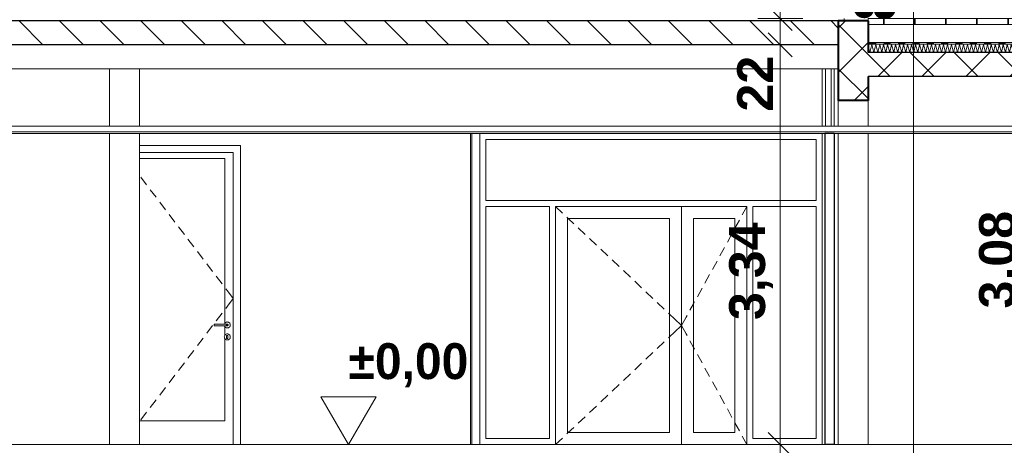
# Model space of a CAD drawing. Header units: millimetres. Extents: x -4481 to 79246, y -53000 to 18468.
# Tile 35 of 48: x 47378 to 55609, y -6 to 3550. Entities that reach past the tile are written whole.
import ezdxf

# ---------------------------------------------------------------- set-up
doc = ezdxf.new("R2010")
doc.units = ezdxf.units.MM
doc.header["$MEASUREMENT"] = 0
doc.linetypes.add('Wipeout_Contour', pattern=[1000, 0, -1000])
for name, color, linetype in [('Nouveau_0', 7, 'Continuous'), ('Nouveau_2D - Cotations pour 100ème', 7, 'Continuous'), ('Nouveau__Constr - Poutres', 7, 'Continuous'), ('Nouveau__Murs int non porteurs - Cloisons', 7, 'Continuous'), ('Nouveau__Plafonds', 7, 'Continuous'), ('Nouveau__Sols - Dalles', 7, 'Continuous'), ('Nouveau_Portes Archicad', 7, 'Continuous')]:
    doc.layers.add(name, color=color, linetype=linetype)
doc.styles.add('STYLE_GENERE_1', font='GOTHIC.TTF')
doc.styles.add('STYLE_GENERE_2', font='arial.ttf')
doc.dimstyles.new('STYLE_GENERE__3', dxfattribs={"dimtxt": 300, "dimasz": 190, "dimexe": 0.18, "dimexo": 21959.829925, "dimgap": 0, "dimtad": 1, "dimlfac": 0.001, "dimzin": 0, "dimdsep": 46, "dimtxsty": 'STYLE_GENERE_2', "dimblk": 'ARROWHEAD_6', "dimblk1": 'ARROWHEAD_6', "dimblk2": 'ARROWHEAD_6', "dimcen": 0.09, "dimclrd": 7, "dimclre": 7, "dimclrt": 7, "dimazin": 0, "dimtfac": 1, "dimtdec": 4, "dimtmove": 0, "dimatfit": 3, "dimfxl": 0, "dimtolj": 1, "dimtzin": 0, "dimarcsym": 0})
doc.dimstyles.new('STYLE_GENERE__4', dxfattribs={"dimtxt": 300, "dimasz": 190, "dimexe": 0.18, "dimexo": 28568.917041, "dimgap": 0, "dimtad": 1, "dimlfac": 0.001, "dimzin": 0, "dimdsep": 46, "dimtxsty": 'STYLE_GENERE_2', "dimblk": 'ARROWHEAD_6', "dimblk1": 'ARROWHEAD_6', "dimblk2": 'ARROWHEAD_6', "dimcen": 0.09, "dimclrd": 7, "dimclre": 7, "dimclrt": 7, "dimazin": 0, "dimtfac": 1, "dimtdec": 4, "dimtmove": 0, "dimatfit": 3, "dimfxl": 0, "dimtolj": 1, "dimtzin": 0, "dimarcsym": 0})
doc.dimstyles.new('STYLE_GENERE__5', dxfattribs={"dimtxt": 350, "dimasz": 190, "dimexe": 0.18, "dimexo": 28568.917041, "dimgap": 0, "dimtad": 1, "dimlfac": 0.001, "dimzin": 0, "dimdsep": 46, "dimtxsty": 'STYLE_GENERE_2', "dimblk": 'ARROWHEAD_6', "dimblk1": 'ARROWHEAD_6', "dimblk2": 'ARROWHEAD_6', "dimcen": 0.09, "dimclrd": 1, "dimclre": 1, "dimclrt": 1, "dimazin": 0, "dimtfac": 1, "dimtdec": 4, "dimtmove": 0, "dimatfit": 3, "dimfxl": 0, "dimtolj": 1, "dimtzin": 0, "dimarcsym": 0})
doc.dimstyles.new('STYLE_GENERE__6', dxfattribs={"dimtxt": 350, "dimasz": 190, "dimexe": 0.18, "dimexo": 30247.210424, "dimgap": 0, "dimtad": 1, "dimlfac": 0.001, "dimzin": 0, "dimdsep": 46, "dimtxsty": 'STYLE_GENERE_2', "dimblk": 'ARROWHEAD_6', "dimblk1": 'ARROWHEAD_6', "dimblk2": 'ARROWHEAD_6', "dimcen": 0.09, "dimclrd": 1, "dimclre": 1, "dimclrt": 1, "dimazin": 0, "dimtfac": 1, "dimtdec": 4, "dimtmove": 0, "dimatfit": 3, "dimfxl": 0, "dimtolj": 1, "dimtzin": 0, "dimarcsym": 0})
pattern_1 = [(45, (0, 0), (-183.8478, 183.8478), []), (135, (0, 0), (183.8478, 183.8478), [])]

# ---------------------------------------------------------------- blocks, each defined once
blk = doc.blocks.new('Élément de coupe_32')
at = {"layer": 'Nouveau__Murs int non porteurs - Cloisons', "color": 7, "linetype": 'Continuous', "lineweight": 30}
for p, q in [((54107, 2600), (54107, 0)), ((54187, 2600), (54107, 2600)), ((54187, 2600), (54187, 0)), ((54187, 0), (54107, 0))]:
    blk.add_line(p, q, dxfattribs=at)
blk = doc.blocks.new('Élément de coupe_35')
at = {"layer": 'Nouveau_0', "color": 7, "linetype": 'Continuous', "lineweight": 13}
for p, q in [((48129.3, 2661), (48129.3, 3140)), ((48379.3, 2661), (48379.3, 3140)), ((48129.3, 0), (48129.3, 2600)), ((48379.3, 0), (48379.3, 2600))]:
    blk.add_line(p, q, dxfattribs=at)
blk = doc.blocks.new('Élément de coupe_36')
at = {"layer": 'Nouveau__Murs int non porteurs - Cloisons', "color": 7, "linetype": 'Continuous', "lineweight": 5}
blk.add_line((51145.4, 0), (51145.4, 2600), dxfattribs=at)
blk = doc.blocks.new('Élément de coupe_37')
at = {"layer": 'Nouveau__Murs int non porteurs - Cloisons', "color": 7, "linetype": 'Continuous', "lineweight": 5}
blk.add_line((51158.4, 2600), (51158.4, 0), dxfattribs=at)
blk = doc.blocks.new('Élément de coupe_38')
at = {"layer": 'Nouveau_Portes Archicad', "color": 7, "linetype": 'Continuous', "lineweight": 13}
for p, q in [((51225.4, 2600), (51225.4, 2550)), ((54087, 2550), (54087, 2600)), ((51225.4, 2550), (51225.4, 0)), ((51275.4, 2040), (51275.4, 2550)), ((51275.4, 2550), (54037, 2550)), ((54037, 2550), (54037, 2040)), ((54087, 0), (54087, 2550)), ((51807, 2040), (51275.4, 2040)), ((51275.4, 50), (51275.4, 1990)), ((51275.4, 1990), (51807, 1990)), ((53457, 2040), (51807, 2040)), ((51807, 1990), (51807, 50)), ((51857, 0), (51857, 1990)), ((51857, 1990), (51915.2, 1935.1)), ((51857, 1990), (53457, 1990)), ((52911.1, 1990), (52911.1, 0)), ((53457, 1990), (53418.5, 1919.9)), ((54037, 2040), (53457, 2040)), ((53457, 1990), (53457, 0)), ((53507, 50), (53507, 1990)), ((53507, 1990), (54037, 1990)), ((54037, 1990), (54037, 50)), ((51951.5, 1900.8), (51962.9, 1890)), ((51957, 100), (51957, 1890)), ((51957, 1890), (52811.1, 1890)), ((51962.9, 1890), (52009.7, 1845.9)), ((52046.1, 1811.5), (52104.2, 1756.6)), ((52811.1, 1890), (52811.1, 100)), ((53011.1, 1890), (53011.1, 100)), ((53357, 1890), (53011.1, 1890)), ((53357, 100), (53357, 1890)), ((53394.5, 1876), (53357, 1807.7)), ((53331.9, 1762.1), (53293.5, 1691.9)), ((53357, 1807.7), (53356, 1805.9)), ((52140.6, 1722.3), (52198.8, 1667.4)), ((53269.4, 1648.1), (53230.9, 1577.9)), ((52235.1, 1633.1), (52293.3, 1578.1)), ((52329.7, 1543.8), (52387.9, 1488.9)), ((53206.9, 1534.1), (53168.4, 1464)), ((52424.2, 1454.6), (52482.4, 1399.7)), ((53144.3, 1420.1), (53105.9, 1350)), ((52518.8, 1365.4), (52576.9, 1310.4)), ((52613.3, 1276.1), (52671.5, 1221.2)), ((53081.8, 1306.2), (53043.3, 1236)), ((52707.8, 1186.9), (52766, 1132)), ((53011.1, 1177.3), (52980.8, 1122)), ((53019.3, 1192.2), (53011.1, 1177.3)), ((52802.4, 1097.6), (52811.1, 1089.4)), ((52811.1, 1089.4), (52852.9, 1049.9)), ((52956.8, 1078.2), (52949.6, 1065.1)), ((52852.9, 1049.9), (52911.1, 995)), ((52852.9, 940.1), (52911.1, 995)), ((52949.6, 1065.1), (52911.1, 995)), ((52949.6, 924.9), (52911.1, 995)), ((52811.1, 900.6), (52852.9, 940.1)), ((52956.8, 911.8), (52949.6, 924.9)), ((52707.8, 803.1), (52766, 858)), ((52802.4, 892.4), (52811.1, 900.6)), ((53011.1, 812.7), (52980.8, 868)), ((52613.3, 713.9), (52671.5, 768.8)), ((53019.3, 797.8), (53011.1, 812.7)), ((53081.8, 683.8), (53043.3, 754)), ((52518.8, 624.6), (52576.9, 679.6)), ((52424.2, 535.4), (52482.4, 590.3)), ((53144.3, 569.9), (53105.9, 640)), ((52329.7, 446.2), (52387.9, 501.1)), ((53206.9, 455.9), (53168.4, 526)), ((52235.1, 356.9), (52293.3, 411.9)), ((53269.4, 341.9), (53230.9, 412.1)), ((52140.6, 267.7), (52198.8, 322.6)), ((53331.9, 227.9), (53293.5, 298.1)), ((52046.1, 178.5), (52104.2, 233.4)), ((53357, 182.3), (53356, 184.1)), ((53394.5, 114), (53357, 182.3)), ((51951.5, 89.2), (51962.9, 100)), ((52811.1, 100), (51957, 100)), ((51962.9, 100), (52009.7, 144.1)), ((53011.1, 100), (53357, 100)), ((51807, 50), (51275.4, 50)), ((51857, 0), (51915.2, 54.9)), ((53457, 0), (53418.5, 70.1)), ((54037, 50), (53507, 50))]:
    blk.add_line(p, q, dxfattribs=at)
blk = doc.blocks.new('Élément de coupe_50')
at = {"layer": 'Nouveau__Sols - Dalles', "linetype": 'Continuous', "lineweight": 5}
h = blk.add_hatch(dxfattribs=at)
h.set_pattern_fill('__MAÇONNERIE', style=0, pattern_type=2)
h.set_pattern_definition([(135, (0, 0), (169.7056, 169.7056), [])])
h.paths.add_polyline_path([(38053, 3340), (54220, 3340), (54220, 3540), (38053, 3540)])
at = {"layer": 'Nouveau__Sols - Dalles', "color": 7, "linetype": 'Continuous', "lineweight": 30}
for p, q in [((54220, 3540), (38053, 3540)), ((54220, 3340), (44943, 3340))]:
    blk.add_line(p, q, dxfattribs=at)
at = {"layer": 'Nouveau__Sols - Dalles', "color": 7, "linetype": 'Continuous', "lineweight": 5}
blk.add_line((54270, 3560), (54270, 3540), dxfattribs=at)
blk = doc.blocks.new('Élément de coupe_51')
at = {"layer": 'Nouveau__Sols - Dalles', "color": 7, "linetype": 'Continuous', "lineweight": 5}
for p, q in [((54107, 0), (44943, 0)), ((59800, 0), (54187, 0))]:
    blk.add_line(p, q, dxfattribs=at)
blk = doc.blocks.new('Élément de coupe_53')
at = {"layer": 'Nouveau_Portes Archicad', "color": 7, "linetype": 'Continuous', "lineweight": 13}
for p, q in [((54106.9, 2070), (54106.9, 2012.2)), ((54106.9, 1976.1), (54106.9, 1918.2)), ((54106.9, 1882.1), (54106.9, 1824.3)), ((54106.9, 1788.2), (54106.9, 1730.4)), ((54106.9, 1694.2), (54106.9, 1636.4)), ((54106.9, 1600.3), (54106.9, 1542.5)), ((54106.9, 1506.3), (54106.9, 1448.5)), ((54106.9, 1412.4), (54106.9, 1354.6)), ((54106.9, 1318.5), (54106.9, 1260.6)), ((54106.9, 1224.5), (54106.9, 1166.7)), ((54106.9, 1130.6), (54106.9, 1092.8)), ((54106.9, 1092.8), (54106.9, 1035)), ((54106.9, 977.2), (54106.9, 1035)), ((54106.9, 939.4), (54106.9, 977.2)), ((54106.9, 845.5), (54106.9, 903.3)), ((54106.9, 751.5), (54106.9, 809.4)), ((54106.9, 657.6), (54106.9, 715.4)), ((54106.9, 563.7), (54106.9, 621.5)), ((54106.9, 469.7), (54106.9, 527.5)), ((54106.9, 375.8), (54106.9, 433.6)), ((54106.9, 281.8), (54106.9, 339.6)), ((54106.9, 187.9), (54106.9, 245.7)), ((54106.9, 93.9), (54106.9, 151.8)), ((54106.9, 0), (54106.9, 57.8))]:
    blk.add_line(p, q, dxfattribs=at)
blk = doc.blocks.new('Élément de coupe_67')
at = {"layer": 'Nouveau_0', "color": 7, "linetype": 'Continuous', "lineweight": 13}
for p, q in [((54220, 2661), (54220, 2875)), ((54470, 2661), (54470, 2875)), ((54220, 0), (54220, 2600)), ((54470, 0), (54470, 2600))]:
    blk.add_line(p, q, dxfattribs=at)
blk = doc.blocks.new('Élément de coupe_79')
at = {"layer": 'Nouveau_Portes Archicad', "color": 7, "linetype": 'Continuous', "lineweight": 13}
for p, q in [((48379.3, 2500), (49223, 2500)), ((49223, 2500), (49223, 2440)), ((49163, 2440), (48379.3, 2440)), ((48379.3, 2390), (49093, 2390)), ((49093, 2390), (49093, 1014.8)), ((49163, 0), (49163, 2440)), ((49223, 2440), (49223, 0)), ((48390.6, 2233.2), (48439.1, 2169.6)), ((48469.4, 2129.8), (48517.9, 2066.2)), ((48548.2, 2026.5), (48596.7, 1962.8)), ((48627.1, 1923.1), (48675.6, 1859.4)), ((48705.9, 1819.7), (48754.4, 1756.1)), ((48784.7, 1716.3), (48833.2, 1652.7)), ((48863.5, 1612.9), (48912, 1549.3)), ((48942.3, 1509.5), (48990.8, 1445.9)), ((49021.1, 1406.1), (49069.6, 1342.5)), ((49099.9, 1302.7), (49114.5, 1283.6)), ((49114.5, 1283.6), (49163, 1220)), ((49099.9, 1137.3), (49114.5, 1156.4)), ((49114.5, 1156.4), (49163, 1220)), ((49021.1, 1033.9), (49069.6, 1097.5)), ((48942.3, 930.5), (48990.8, 994.1)), ((49094, 1007), (49003, 1007)), ((49003, 1006.9), (49003, 1006.5)), ((49003, 1006.5), (49003, 1005.8)), ((49003, 1005.8), (49003, 1004.9)), ((49003, 1004.9), (49003, 1003.9)), ((49003, 1003.9), (49003, 1002.7)), ((49003, 1002.7), (49003, 1001.4)), ((49003, 1001.4), (49003, 1000)), ((49003, 1000), (49003, 998.6)), ((49003, 998.6), (49003, 997.3)), ((49003, 997.3), (49003, 996.1)), ((49003, 996.1), (49003, 995.1)), ((49003, 995.1), (49003, 994.2)), ((49003, 994.2), (49003, 993.5)), ((49003, 993.5), (49003, 993.1)), ((49094, 993), (49003, 993)), ((49089.1, 1007), (49089.9, 1009.6)), ((49089.9, 990.4), (49089.1, 993)), ((49089.9, 1009.6), (49092.2, 1013.9)), ((49092.2, 986.1), (49089.9, 990.4)), ((49092.2, 1013.9), (49095.3, 1017.7)), ((49103.5, 1007), (49094, 1007)), ((49103.5, 993), (49094, 993)), ((49095.3, 1017.7), (49099.1, 1020.8)), ((49099.1, 1020.8), (49103.4, 1023.1)), ((49103.4, 1023.1), (49108.1, 1024.5)), ((49110.5, 1007), (49103.5, 1007)), ((49110.5, 993), (49103.5, 993)), ((49105.5, 1005.8), (49106.1, 1004.9)), ((49106.1, 995.1), (49105.5, 994.2)), ((49106.1, 1004.9), (49106.5, 1003.9)), ((49106.5, 996.1), (49106.1, 995.1)), ((49106.5, 1003.9), (49106.8, 1002.7)), ((49106.8, 997.3), (49106.5, 996.1)), ((49106.8, 1002.7), (49107.1, 1001.4)), ((49107.1, 998.6), (49106.8, 997.3)), ((49107.1, 1001.4), (49107.1, 1000)), ((49107.1, 1000), (49107.1, 998.6)), ((49108.1, 1024.5), (49113, 1025)), ((49113, 1007), (49110.5, 1007)), ((49113, 993), (49110.5, 993)), ((49113, 1025), (49117.9, 1024.5)), ((49113, 1007), (49114.4, 1006.9)), ((49114.4, 993.1), (49113, 993)), ((49113.9, 1005.8), (49114.9, 1004.9)), ((49114.9, 995.1), (49113.9, 994.2)), ((49114.4, 1006.9), (49115.7, 1006.5)), ((49115.7, 993.5), (49114.4, 993.1)), ((49114.9, 1004.9), (49115.7, 1003.9)), ((49115.7, 996.1), (49114.9, 995.1)), ((49115.7, 1006.5), (49116.9, 1005.8)), ((49115.7, 1003.9), (49116.3, 1002.7)), ((49116.3, 997.3), (49115.7, 996.1)), ((49116.9, 994.2), (49115.7, 993.5)), ((49116.3, 1002.7), (49116.6, 1001.4)), ((49116.6, 998.6), (49116.3, 997.3)), ((49116.6, 1001.4), (49116.7, 1000)), ((49116.7, 1000), (49116.6, 998.6)), ((49116.9, 1005.8), (49117.9, 1004.9)), ((49117.9, 995.1), (49116.9, 994.2)), ((49117.9, 1024.5), (49122.6, 1023.1)), ((49117.9, 1004.9), (49118.8, 1003.9)), ((49118.8, 996.1), (49117.9, 995.1)), ((49118.8, 1003.9), (49119.5, 1002.7)), ((49119.5, 997.3), (49118.8, 996.1)), ((49119.5, 1002.7), (49119.9, 1001.4)), ((49119.9, 998.6), (49119.5, 997.3)), ((49119.9, 1001.4), (49120, 1000)), ((49120, 1000), (49119.9, 998.6)), ((49122.6, 1023.1), (49126.9, 1020.8)), ((49126.9, 1020.8), (49130.7, 1017.7)), ((49130.7, 1017.7), (49133.8, 1013.9)), ((49133.8, 1013.9), (49136.1, 1009.6)), ((49136.1, 990.4), (49133.8, 986.1)), ((49136.1, 1009.6), (49137.5, 1004.9)), ((49137.5, 995.1), (49136.1, 990.4)), ((49137.5, 1004.9), (49138, 1000)), ((49138, 1000), (49137.5, 995.1)), ((49088.5, 904.9), (49089.9, 909.6)), ((49089.9, 909.6), (49092.2, 913.9)), ((49095.3, 982.3), (49092.2, 986.1)), ((49092.2, 913.9), (49095.3, 917.7)), ((49093, 985.2), (49093, 914.8)), ((49099.1, 979.2), (49095.3, 982.3)), ((49095.3, 917.7), (49099.1, 920.8)), ((49103.4, 976.9), (49099.1, 979.2)), ((49099.1, 920.8), (49103.4, 923.1)), ((49108.1, 975.5), (49103.4, 976.9)), ((49103.4, 923.1), (49108.1, 924.5)), ((49119, 913), (49107, 913)), ((49107, 913), (49107, 887)), ((49113, 975), (49108.1, 975.5)), ((49108.1, 924.5), (49113, 925)), ((49117.9, 975.5), (49113, 975)), ((49113, 925), (49117.9, 924.5)), ((49122.6, 976.9), (49117.9, 975.5)), ((49117.9, 924.5), (49122.6, 923.1)), ((49119, 887), (49119, 913)), ((49126.9, 979.2), (49122.6, 976.9)), ((49122.6, 923.1), (49126.9, 920.8)), ((49130.7, 982.3), (49126.9, 979.2)), ((49126.9, 920.8), (49130.7, 917.7)), ((49133.8, 986.1), (49130.7, 982.3)), ((49130.7, 917.7), (49133.8, 913.9)), ((49133.8, 913.9), (49136.1, 909.6)), ((49136.1, 909.6), (49137.5, 904.9)), ((48863.5, 827.1), (48912, 890.7)), ((49088, 900), (49088.5, 904.9)), ((49088.5, 895.1), (49088, 900)), ((49089.9, 890.4), (49088.5, 895.1)), ((49092.2, 886.1), (49089.9, 890.4)), ((49095.3, 882.3), (49092.2, 886.1)), ((49093, 885.2), (49093, 200)), ((49099.1, 879.2), (49095.3, 882.3)), ((49103.4, 876.9), (49099.1, 879.2)), ((49108.1, 875.5), (49103.4, 876.9)), ((49107, 887), (49119, 887)), ((49113, 875), (49108.1, 875.5)), ((49117.9, 875.5), (49113, 875)), ((49122.6, 876.9), (49117.9, 875.5)), ((49126.9, 879.2), (49122.6, 876.9)), ((49130.7, 882.3), (49126.9, 879.2)), ((49133.8, 886.1), (49130.7, 882.3)), ((49136.1, 890.4), (49133.8, 886.1)), ((49137.5, 895.1), (49136.1, 890.4)), ((49137.5, 904.9), (49138, 900)), ((49138, 900), (49137.5, 895.1)), ((48784.7, 723.7), (48833.2, 787.3)), ((48705.9, 620.3), (48754.4, 683.9)), ((48627.1, 516.9), (48675.6, 580.6)), ((48548.2, 413.5), (48596.7, 477.2)), ((48469.4, 310.2), (48517.9, 373.8)), ((48390.6, 206.8), (48439.1, 270.4)), ((49093, 200), (48379.3, 200))]:
    blk.add_line(p, q, dxfattribs=at)
blk = doc.blocks.new('*X147')
at = {"layer": 'Nouveau__Sols - Dalles', "color": 250, "linetype": 'Continuous', "lineweight": 5}
for p, q in [((54470, 3330.9), (54484.5, 3276.7)), ((54484.5, 3276.7), (54500, 3343.3)), ((54500, 3343.3), (54517.9, 3276.7)), ((54517.9, 3276.7), (54533.3, 3343.3)), ((54533.3, 3343.3), (54551.2, 3276.7)), ((54551.2, 3276.7), (54566.7, 3343.3)), ((54566.7, 3343.3), (54584.5, 3276.7)), ((54584.5, 3276.7), (54600, 3343.3)), ((54600, 3343.3), (54617.9, 3276.7)), ((54617.9, 3276.7), (54633.3, 3343.3)), ((54633.3, 3343.3), (54651.2, 3276.7)), ((54651.2, 3276.7), (54666.7, 3343.3)), ((54666.7, 3343.3), (54684.5, 3276.7)), ((54684.5, 3276.7), (54700, 3343.3)), ((54700, 3343.3), (54717.9, 3276.7)), ((54717.9, 3276.7), (54733.3, 3343.3)), ((54733.3, 3343.3), (54751.2, 3276.7)), ((54751.2, 3276.7), (54766.7, 3343.3)), ((54766.7, 3343.3), (54784.5, 3276.7)), ((54784.5, 3276.7), (54800, 3343.3)), ((54800, 3343.3), (54817.9, 3276.7)), ((54817.9, 3276.7), (54833.3, 3343.3)), ((54833.3, 3343.3), (54851.2, 3276.7)), ((54851.2, 3276.7), (54866.7, 3343.3)), ((54866.7, 3343.3), (54884.5, 3276.7)), ((54884.5, 3276.7), (54900, 3343.3)), ((54900, 3343.3), (54917.9, 3276.7)), ((54917.9, 3276.7), (54933.3, 3343.3)), ((54933.3, 3343.3), (54951.2, 3276.7)), ((54951.2, 3276.7), (54966.7, 3343.3)), ((54966.7, 3343.3), (54984.5, 3276.7)), ((54984.5, 3276.7), (55000, 3343.3)), ((55000, 3343.3), (55017.9, 3276.7)), ((55017.9, 3276.7), (55033.3, 3343.3)), ((55033.3, 3343.3), (55051.2, 3276.7)), ((55051.2, 3276.7), (55066.7, 3343.3)), ((55066.7, 3343.3), (55084.5, 3276.7)), ((55084.5, 3276.7), (55100, 3343.3)), ((55100, 3343.3), (55117.9, 3276.7)), ((55117.9, 3276.7), (55133.3, 3343.3)), ((55133.3, 3343.3), (55151.2, 3276.7)), ((55151.2, 3276.7), (55166.7, 3343.3)), ((55166.7, 3343.3), (55184.5, 3276.7)), ((55184.5, 3276.7), (55200, 3343.3)), ((55200, 3343.3), (55217.9, 3276.7)), ((55217.9, 3276.7), (55233.3, 3343.3)), ((55233.3, 3343.3), (55251.2, 3276.7)), ((55251.2, 3276.7), (55266.7, 3343.3)), ((55266.7, 3343.3), (55284.5, 3276.7)), ((55284.5, 3276.7), (55300, 3343.3)), ((55300, 3343.3), (55317.9, 3276.7)), ((55317.9, 3276.7), (55333.3, 3343.3)), ((55333.3, 3343.3), (55351.2, 3276.7)), ((55351.2, 3276.7), (55366.7, 3343.3)), ((55366.7, 3343.3), (55384.5, 3276.7)), ((55384.5, 3276.7), (55400, 3343.3)), ((55400, 3343.3), (55417.9, 3276.7)), ((55417.9, 3276.7), (55433.3, 3343.3)), ((55433.3, 3343.3), (55451.2, 3276.7)), ((55451.2, 3276.7), (55466.7, 3343.3)), ((55466.7, 3343.3), (55484.5, 3276.7)), ((55484.5, 3276.7), (55500, 3343.3)), ((55500, 3343.3), (55517.9, 3276.7)), ((55517.9, 3276.7), (55533.3, 3343.3)), ((55533.3, 3343.3), (55551.2, 3276.7)), ((55551.2, 3276.7), (55566.7, 3343.3)), ((55566.7, 3343.3), (55584.5, 3276.7)), ((55584.5, 3276.7), (55600, 3343.3)), ((55600, 3343.3), (55617.9, 3276.7)), ((55617.9, 3276.7), (55633.3, 3343.3)), ((55633.3, 3343.3), (55651.2, 3276.7)), ((55651.2, 3276.7), (55666.7, 3343.3)), ((55666.7, 3343.3), (55684.5, 3276.7)), ((55684.5, 3276.7), (55700, 3343.3)), ((55700, 3343.3), (55717.9, 3276.7)), ((55717.9, 3276.7), (55733.3, 3343.3)), ((55733.3, 3343.3), (55751.2, 3276.7)), ((55751.2, 3276.7), (55766.7, 3343.3)), ((55766.7, 3343.3), (55784.5, 3276.7)), ((55784.5, 3276.7), (55800, 3343.3)), ((55800, 3343.3), (55817.9, 3276.7)), ((55817.9, 3276.7), (55833.3, 3343.3)), ((55833.3, 3343.3), (55851.2, 3276.7)), ((55851.2, 3276.7), (55866.7, 3343.3)), ((55866.7, 3343.3), (55884.5, 3276.7)), ((55884.5, 3276.7), (55900, 3343.3)), ((55900, 3343.3), (55917.9, 3276.7)), ((55917.9, 3276.7), (55933.3, 3343.3)), ((55933.3, 3343.3), (55951.2, 3276.7)), ((55951.2, 3276.7), (55966.7, 3343.3)), ((55966.7, 3343.3), (55984.5, 3276.7)), ((55984.5, 3276.7), (56000, 3343.3)), ((56000, 3343.3), (56017.9, 3276.7)), ((56017.9, 3276.7), (56033.3, 3343.3)), ((56033.3, 3343.3), (56051.2, 3276.7)), ((56051.2, 3276.7), (56066.7, 3343.3)), ((56066.7, 3343.3), (56084.5, 3276.7)), ((56084.5, 3276.7), (56100, 3343.3)), ((56100, 3343.3), (56117.9, 3276.7)), ((56117.9, 3276.7), (56133.3, 3343.3)), ((56133.3, 3343.3), (56151.2, 3276.7)), ((56151.2, 3276.7), (56166.7, 3343.3)), ((56166.7, 3343.3), (56184.5, 3276.7)), ((56184.5, 3276.7), (56200, 3343.3)), ((56200, 3343.3), (56217.9, 3276.7)), ((56217.9, 3276.7), (56233.3, 3343.3)), ((56233.3, 3343.3), (56251.2, 3276.7)), ((56251.2, 3276.7), (56266.7, 3343.3)), ((56266.7, 3343.3), (56284.5, 3276.7)), ((56284.5, 3276.7), (56300, 3343.3)), ((56300, 3343.3), (56317.9, 3276.7)), ((56317.9, 3276.7), (56333.3, 3343.3)), ((56333.3, 3343.3), (56351.2, 3276.7)), ((56351.2, 3276.7), (56366.7, 3343.3)), ((56366.7, 3343.3), (56384.5, 3276.7)), ((56384.5, 3276.7), (56400, 3343.3)), ((56400, 3343.3), (56417.9, 3276.7)), ((56417.9, 3276.7), (56433.3, 3343.3)), ((56433.3, 3343.3), (56451.2, 3276.7)), ((56451.2, 3276.7), (56466.7, 3343.3)), ((56466.7, 3343.3), (56484.5, 3276.7)), ((56484.5, 3276.7), (56500, 3343.3)), ((56500, 3343.3), (56517.9, 3276.7)), ((56517.9, 3276.7), (56533.3, 3343.3)), ((56533.3, 3343.3), (56551.2, 3276.7)), ((56551.2, 3276.7), (56566.7, 3343.3)), ((56566.7, 3343.3), (56584.5, 3276.7)), ((56584.5, 3276.7), (56600, 3343.3)), ((56600, 3343.3), (56617.9, 3276.7)), ((56617.9, 3276.7), (56633.3, 3343.3)), ((56633.3, 3343.3), (56651.2, 3276.7)), ((56651.2, 3276.7), (56666.7, 3343.3)), ((56666.7, 3343.3), (56684.5, 3276.7)), ((56684.5, 3276.7), (56700, 3343.3)), ((56700, 3343.3), (56717.9, 3276.7)), ((56717.9, 3276.7), (56733.3, 3343.3)), ((56733.3, 3343.3), (56751.2, 3276.7)), ((56751.2, 3276.7), (56766.7, 3343.3)), ((56766.7, 3343.3), (56784.5, 3276.7)), ((56784.5, 3276.7), (56800, 3343.3)), ((56800, 3343.3), (56817.9, 3276.7)), ((56817.9, 3276.7), (56833.3, 3343.3)), ((56833.3, 3343.3), (56851.2, 3276.7)), ((56851.2, 3276.7), (56866.7, 3343.3)), ((56866.7, 3343.3), (56884.5, 3276.7)), ((56884.5, 3276.7), (56900, 3343.3)), ((56900, 3343.3), (56917.9, 3276.7)), ((56917.9, 3276.7), (56933.3, 3343.3)), ((56933.3, 3343.3), (56951.2, 3276.7)), ((56951.2, 3276.7), (56966.7, 3343.3)), ((56966.7, 3343.3), (56984.5, 3276.7)), ((56984.5, 3276.7), (57000, 3343.3)), ((57000, 3343.3), (57017.9, 3276.7)), ((57017.9, 3276.7), (57033.3, 3343.3)), ((57033.3, 3343.3), (57051.2, 3276.7)), ((57051.2, 3276.7), (57066.7, 3343.3)), ((57066.7, 3343.3), (57084.5, 3276.7)), ((57084.5, 3276.7), (57100, 3343.3)), ((57100, 3343.3), (57117.9, 3276.7)), ((57117.9, 3276.7), (57133.3, 3343.3)), ((57133.3, 3343.3), (57151.2, 3276.7)), ((57151.2, 3276.7), (57166.7, 3343.3)), ((57166.7, 3343.3), (57184.5, 3276.7)), ((57184.5, 3276.7), (57200, 3343.3)), ((57200, 3343.3), (57217.9, 3276.7)), ((57217.9, 3276.7), (57233.3, 3343.3)), ((57233.3, 3343.3), (57251.2, 3276.7)), ((57251.2, 3276.7), (57266.7, 3343.3)), ((57266.7, 3343.3), (57284.5, 3276.7)), ((57284.5, 3276.7), (57300, 3343.3)), ((57300, 3343.3), (57317.9, 3276.7)), ((57317.9, 3276.7), (57333.3, 3343.3)), ((57333.3, 3343.3), (57351.2, 3276.7)), ((57351.2, 3276.7), (57366.7, 3343.3)), ((57366.7, 3343.3), (57384.5, 3276.7)), ((57384.5, 3276.7), (57400, 3343.3)), ((57400, 3343.3), (57417.9, 3276.7)), ((57417.9, 3276.7), (57433.3, 3343.3)), ((57433.3, 3343.3), (57451.2, 3276.7)), ((57451.2, 3276.7), (57466.7, 3343.3)), ((57466.7, 3343.3), (57484.5, 3276.7)), ((57484.5, 3276.7), (57500, 3343.3)), ((57500, 3343.3), (57517.9, 3276.7)), ((57517.9, 3276.7), (57533.3, 3343.3)), ((57533.3, 3343.3), (57551.2, 3276.7)), ((57551.2, 3276.7), (57566.7, 3343.3)), ((57566.7, 3343.3), (57584.5, 3276.7)), ((57584.5, 3276.7), (57600, 3343.3)), ((57600, 3343.3), (57617.9, 3276.7)), ((57617.9, 3276.7), (57633.3, 3343.3)), ((57633.3, 3343.3), (57651.2, 3276.7)), ((57651.2, 3276.7), (57666.7, 3343.3)), ((57666.7, 3343.3), (57684.5, 3276.7)), ((57684.5, 3276.7), (57700, 3343.3)), ((57700, 3343.3), (57717.9, 3276.7)), ((57717.9, 3276.7), (57733.3, 3343.3)), ((57733.3, 3343.3), (57751.2, 3276.7)), ((57751.2, 3276.7), (57766.7, 3343.3)), ((57766.7, 3343.3), (57784.5, 3276.7)), ((57784.5, 3276.7), (57800, 3343.3)), ((57800, 3343.3), (57817.9, 3276.7)), ((57817.9, 3276.7), (57833.3, 3343.3)), ((57833.3, 3343.3), (57851.2, 3276.7)), ((57851.2, 3276.7), (57866.7, 3343.3)), ((57866.7, 3343.3), (57884.5, 3276.7)), ((57884.5, 3276.7), (57900, 3343.3)), ((57900, 3343.3), (57917.9, 3276.7)), ((57917.9, 3276.7), (57933.3, 3343.3)), ((57933.3, 3343.3), (57951.2, 3276.7)), ((57951.2, 3276.7), (57966.7, 3343.3)), ((57966.7, 3343.3), (57984.5, 3276.7)), ((57984.5, 3276.7), (58000, 3343.3)), ((58000, 3343.3), (58017.9, 3276.7)), ((58017.9, 3276.7), (58033.3, 3343.3)), ((58033.3, 3343.3), (58051.2, 3276.7)), ((58051.2, 3276.7), (58066.7, 3343.3)), ((58066.7, 3343.3), (58084.5, 3276.7)), ((58084.5, 3276.7), (58100, 3343.3)), ((58100, 3343.3), (58117.9, 3276.7)), ((58117.9, 3276.7), (58133.3, 3343.3)), ((58133.3, 3343.3), (58151.2, 3276.7)), ((58151.2, 3276.7), (58166.7, 3343.3)), ((58166.7, 3343.3), (58184.5, 3276.7)), ((58184.5, 3276.7), (58200, 3343.3)), ((58200, 3343.3), (58217.9, 3276.7)), ((58217.9, 3276.7), (58233.3, 3343.3)), ((58233.3, 3343.3), (58251.2, 3276.7)), ((58251.2, 3276.7), (58266.7, 3343.3)), ((58266.7, 3343.3), (58284.5, 3276.7)), ((58284.5, 3276.7), (58300, 3343.3)), ((58300, 3343.3), (58317.9, 3276.7)), ((58317.9, 3276.7), (58333.3, 3343.3)), ((58333.3, 3343.3), (58351.2, 3276.7)), ((58351.2, 3276.7), (58366.7, 3343.3)), ((58366.7, 3343.3), (58384.5, 3276.7)), ((58384.5, 3276.7), (58400, 3343.3)), ((58400, 3343.3), (58417.9, 3276.7)), ((58417.9, 3276.7), (58433.3, 3343.3)), ((58433.3, 3343.3), (58451.2, 3276.7)), ((58451.2, 3276.7), (58466.7, 3343.3)), ((58466.7, 3343.3), (58484.5, 3276.7)), ((58484.5, 3276.7), (58500, 3343.3)), ((58500, 3343.3), (58517.9, 3276.7)), ((58517.9, 3276.7), (58533.3, 3343.3)), ((58533.3, 3343.3), (58551.2, 3276.7)), ((58551.2, 3276.7), (58566.7, 3343.3)), ((58566.7, 3343.3), (58584.5, 3276.7)), ((58584.5, 3276.7), (58600, 3343.3)), ((58600, 3343.3), (58617.9, 3276.7)), ((58617.9, 3276.7), (58633.3, 3343.3)), ((58633.3, 3343.3), (58651.2, 3276.7)), ((58651.2, 3276.7), (58666.7, 3343.3)), ((58666.7, 3343.3), (58684.5, 3276.7)), ((58684.5, 3276.7), (58700, 3343.3)), ((58700, 3343.3), (58717.9, 3276.7)), ((58717.9, 3276.7), (58733.3, 3343.3)), ((58733.3, 3343.3), (58751.2, 3276.7)), ((58751.2, 3276.7), (58766.7, 3343.3)), ((58766.7, 3343.3), (58784.5, 3276.7)), ((58784.5, 3276.7), (58800, 3343.3)), ((58800, 3343.3), (58817.9, 3276.7)), ((58817.9, 3276.7), (58833.3, 3343.3)), ((58833.3, 3343.3), (58851.2, 3276.7)), ((58851.2, 3276.7), (58866.7, 3343.3)), ((58866.7, 3343.3), (58884.5, 3276.7)), ((58884.5, 3276.7), (58900, 3343.3)), ((58900, 3343.3), (58917.9, 3276.7)), ((58917.9, 3276.7), (58933.3, 3343.3)), ((58933.3, 3343.3), (58951.2, 3276.7)), ((58951.2, 3276.7), (58966.7, 3343.3)), ((58966.7, 3343.3), (58984.5, 3276.7)), ((58984.5, 3276.7), (59000, 3343.3)), ((59000, 3343.3), (59017.9, 3276.7)), ((59017.9, 3276.7), (59033.3, 3343.3)), ((59033.3, 3343.3), (59051.2, 3276.7)), ((59051.2, 3276.7), (59066.7, 3343.3)), ((59066.7, 3343.3), (59084.5, 3276.7)), ((59084.5, 3276.7), (59100, 3343.3)), ((59100, 3343.3), (59117.9, 3276.7)), ((59117.9, 3276.7), (59133.3, 3343.3)), ((59133.3, 3343.3), (59151.2, 3276.7)), ((59151.2, 3276.7), (59166.7, 3343.3)), ((59166.7, 3343.3), (59184.5, 3276.7)), ((59184.5, 3276.7), (59200, 3343.3)), ((59200, 3343.3), (59217.9, 3276.7)), ((59217.9, 3276.7), (59233.3, 3343.3)), ((59233.3, 3343.3), (59251.2, 3276.7)), ((59251.2, 3276.7), (59266.7, 3343.3)), ((59266.7, 3343.3), (59284.5, 3276.7)), ((59284.5, 3276.7), (59300, 3343.3)), ((59300, 3343.3), (59317.9, 3276.7)), ((59317.9, 3276.7), (59333.3, 3343.3)), ((59333.3, 3343.3), (59351.2, 3276.7)), ((59351.2, 3276.7), (59366.7, 3343.3)), ((59366.7, 3343.3), (59384.5, 3276.7)), ((59384.5, 3276.7), (59400, 3343.3)), ((59400, 3343.3), (59417.9, 3276.7)), ((59417.9, 3276.7), (59433.3, 3343.3)), ((59433.3, 3343.3), (59451.2, 3276.7)), ((59451.2, 3276.7), (59466.7, 3343.3)), ((59466.7, 3343.3), (59484.5, 3276.7)), ((59484.5, 3276.7), (59500, 3343.3)), ((59500, 3343.3), (59517.9, 3276.7)), ((59517.9, 3276.7), (59533.3, 3343.3)), ((59533.3, 3343.3), (59551.2, 3276.7)), ((59551.2, 3276.7), (59566.7, 3343.3)), ((59566.7, 3343.3), (59584.5, 3276.7)), ((59584.5, 3276.7), (59600, 3343.3)), ((59600, 3343.3), (59617.9, 3276.7)), ((59617.9, 3276.7), (59633.3, 3343.3)), ((59633.3, 3343.3), (59651.2, 3276.7)), ((59651.2, 3276.7), (59666.7, 3343.3)), ((59666.7, 3343.3), (59684.5, 3276.7)), ((59684.5, 3276.7), (59700, 3343.3)), ((59700, 3343.3), (59717.9, 3276.7)), ((59717.9, 3276.7), (59733.3, 3343.3)), ((59733.3, 3343.3), (59751.2, 3276.7)), ((59751.2, 3276.7), (59766.7, 3343.3)), ((59766.7, 3343.3), (59784.5, 3276.7)), ((59784.5, 3276.7), (59800, 3343.3)), ((59800, 3343.3), (59817.9, 3276.7)), ((59817.9, 3276.7), (59833.3, 3343.3)), ((59833.3, 3343.3), (59851.2, 3276.7)), ((59851.2, 3276.7), (59866.7, 3343.3)), ((59866.7, 3343.3), (59884.5, 3276.7)), ((59884.5, 3276.7), (59900, 3343.3)), ((59900, 3343.3), (59917.9, 3276.7)), ((59917.9, 3276.7), (59933.3, 3343.3)), ((59933.3, 3343.3), (59951.2, 3276.7)), ((59951.2, 3276.7), (59966.7, 3343.3)), ((59966.7, 3343.3), (59968, 3338.3))]:
    blk.add_line(p, q, dxfattribs=at)
blk = doc.blocks.new('*X148')
at = {"layer": 'Nouveau__Sols - Dalles', "linetype": 'Continuous', "lineweight": 15}
for points in [[(54540, 3360), (54480, 3360), (54480, 3345), (54540, 3345)], [(54660, 3360), (54600, 3360), (54600, 3345), (54660, 3345)], [(54780, 3360), (54720, 3360), (54720, 3345), (54780, 3345)], [(54900, 3360), (54840, 3360), (54840, 3345), (54900, 3345)], [(55020, 3360), (54960, 3360), (54960, 3345), (55020, 3345)], [(55140, 3360), (55080, 3360), (55080, 3345), (55140, 3345)], [(55260, 3360), (55200, 3360), (55200, 3345), (55260, 3345)], [(55380, 3360), (55320, 3360), (55320, 3345), (55380, 3345)], [(55500, 3360), (55440, 3360), (55440, 3345), (55500, 3345)], [(55620, 3360), (55560, 3360), (55560, 3345), (55620, 3345)], [(55740, 3360), (55680, 3360), (55680, 3345), (55740, 3345)], [(55860, 3360), (55800, 3360), (55800, 3345), (55860, 3345)], [(55980, 3360), (55920, 3360), (55920, 3345), (55980, 3345)], [(56100, 3360), (56040, 3360), (56040, 3345), (56100, 3345)], [(56220, 3360), (56160, 3360), (56160, 3345), (56220, 3345)], [(56340, 3360), (56280, 3360), (56280, 3345), (56340, 3345)], [(56460, 3360), (56400, 3360), (56400, 3345), (56460, 3345)], [(56580, 3360), (56520, 3360), (56520, 3345), (56580, 3345)], [(56700, 3360), (56640, 3360), (56640, 3345), (56700, 3345)], [(56820, 3360), (56760, 3360), (56760, 3345), (56820, 3345)], [(56940, 3360), (56880, 3360), (56880, 3345), (56940, 3345)], [(57060, 3360), (57000, 3360), (57000, 3345), (57060, 3345)], [(57180, 3360), (57120, 3360), (57120, 3345), (57180, 3345)], [(57300, 3360), (57240, 3360), (57240, 3345), (57300, 3345)], [(57420, 3360), (57360, 3360), (57360, 3345), (57420, 3345)], [(57540, 3360), (57480, 3360), (57480, 3345), (57540, 3345)], [(57660, 3360), (57600, 3360), (57600, 3345), (57660, 3345)], [(57780, 3360), (57720, 3360), (57720, 3345), (57780, 3345)], [(57900, 3360), (57840, 3360), (57840, 3345), (57900, 3345)], [(58020, 3360), (57960, 3360), (57960, 3345), (58020, 3345)], [(58140, 3360), (58080, 3360), (58080, 3345), (58140, 3345)], [(58260, 3360), (58200, 3360), (58200, 3345), (58260, 3345)], [(58380, 3360), (58320, 3360), (58320, 3345), (58380, 3345)], [(58500, 3360), (58440, 3360), (58440, 3345), (58500, 3345)], [(58620, 3360), (58560, 3360), (58560, 3345), (58620, 3345)], [(58740, 3360), (58680, 3360), (58680, 3345), (58740, 3345)], [(58860, 3360), (58800, 3360), (58800, 3345), (58860, 3345)], [(58980, 3360), (58920, 3360), (58920, 3345), (58980, 3345)], [(59100, 3360), (59040, 3360), (59040, 3345), (59100, 3345)], [(59220, 3360), (59160, 3360), (59160, 3345), (59220, 3345)], [(59340, 3360), (59280, 3360), (59280, 3345), (59340, 3345)], [(59460, 3360), (59400, 3360), (59400, 3345), (59460, 3345)], [(59580, 3360), (59520, 3360), (59520, 3345), (59580, 3345)], [(59700, 3360), (59640, 3360), (59640, 3345), (59700, 3345)], [(59820, 3360), (59760, 3360), (59760, 3345), (59820, 3345)], [(59940, 3360), (59880, 3360), (59880, 3345), (59940, 3345)]]:
    blk.add_hatch(color=7, dxfattribs=at).paths.add_polyline_path(points)
blk = doc.blocks.new('Élément de coupe_133')
at = {"layer": 'Nouveau__Sols - Dalles', "linetype": 'Continuous', "lineweight": 35}
h = blk.add_hatch(dxfattribs=at)
h.set_pattern_fill('Béton', style=0, pattern_type=2)
h.set_pattern_definition(pattern_1)
h.paths.add_polyline_path([(54470, 3075), (59968, 3075), (59968, 3275), (54470, 3275)])
at = {"layer": 'Nouveau__Sols - Dalles', "color": 7, "linetype": 'Continuous', "lineweight": 30}
for p, q in [((59968, 3275), (54470, 3275)), ((59968, 3275), (59968, 3075)), ((59800, 3075), (54470, 3075))]:
    blk.add_line(p, q, dxfattribs=at)
at = {"layer": 'Nouveau__Sols - Dalles', "color": 7, "linetype": 'Continuous', "lineweight": 30, "flags": 128}
blk.add_lwpolyline([(59968, 3075), (59958, 3075), (59818, 3075), (59800, 3075)], dxfattribs=at)
at = {"color": 254, "linetype": 'Wipeout_Contour', "lineweight": 0, "ltscale": 229289.191461}
blk.add_wipeout([(54470, 3510), (54470, 3360), (59968, 3360), (59968, 3510)], dxfattribs=at).dxf.layer = 'Nouveau__Sols - Dalles'
at = {"layer": 'Nouveau__Sols - Dalles', "color": 7, "linetype": 'Continuous', "lineweight": 5}
for p, q in [((59968, 3360), (54470, 3360)), ((59968, 3345), (54470, 3345))]:
    blk.add_line(p, q, dxfattribs=at)
at = {"layer": 'Nouveau__Sols - Dalles', "lineweight": 0}
for name in ['*X147', '*X148']:
    blk.add_blockref(name, (0, 0), dxfattribs=at)
at = {"color": 254, "linetype": 'Wipeout_Contour', "lineweight": 0, "ltscale": 229313.390378}
blk.add_wipeout([(54470, 3510), (59968, 3510), (59968, 3560), (54470, 3560)], dxfattribs=at).dxf.layer = 'Nouveau__Sols - Dalles'
at = {"layer": 'Nouveau__Sols - Dalles', "linetype": 'Continuous', "lineweight": 35}
h = blk.add_hatch(dxfattribs=at)
h.set_pattern_fill('Béton_préfabriqué', style=0, pattern_type=2)
h.set_pattern_definition([(0, (0, 0), (0, 260), []), (90, (0, 0), (-260, 0), [])])
h.paths.add_polyline_path([(54470, 3510), (59968, 3510), (59968, 3560), (54470, 3560)])
at = {"layer": 'Nouveau__Sols - Dalles', "color": 7, "linetype": 'Continuous', "lineweight": 5}
for p, q in [((54470, 3560), (54470, 3540)), ((59960, 3560), (54470, 3560)), ((59968, 3560), (59960, 3560)), ((59968, 3510), (54470, 3510))]:
    blk.add_line(p, q, dxfattribs=at)
blk = doc.blocks.new('Élément de coupe_172')
at = {"layer": 'Nouveau__Constr - Poutres', "color": 7, "linetype": 'Continuous', "lineweight": 13}
for p, q in [((48254.3, 3140), (44943, 3140)), ((54220, 3140), (48254.3, 3140))]:
    blk.add_line(p, q, dxfattribs=at)
blk = doc.blocks.new('Élément de coupe_180')
at = {"layer": 'Nouveau__Constr - Poutres', "linetype": 'Continuous', "lineweight": 35}
h = blk.add_hatch(dxfattribs=at)
h.set_pattern_fill('Béton', style=0, pattern_type=2)
h.set_pattern_definition(pattern_1)
h.paths.add_polyline_path([(54470, 3540), (54220, 3540), (54220, 2875), (54470, 2875)])
at = {"layer": 'Nouveau__Constr - Poutres', "color": 7, "linetype": 'Continuous', "lineweight": 40}
for p, q in [((54220, 3540), (54220, 3340)), ((54270, 3540), (54220, 3540)), ((54470, 3540), (54270, 3540)), ((54220, 3340), (54220, 2875)), ((54470, 3075), (54470, 2875)), ((54470, 2875), (54220, 2875))]:
    blk.add_line(p, q, dxfattribs=at)
at = {"layer": 'Nouveau__Constr - Poutres', "color": 7, "linetype": 'Continuous', "lineweight": 40, "flags": 128}
blk.add_lwpolyline([(54470, 3540), (54470, 3510), (54470, 3360), (54470, 3345), (54470, 3275)], dxfattribs=at)
blk = doc.blocks.new('Élément de coupe_251')
at = {"layer": 'Nouveau__Murs int non porteurs - Cloisons', "color": 7, "linetype": 'Continuous', "lineweight": 5}
for p, q in [((54087, 2661), (54087, 3140)), ((54113, 2661), (54113, 3140)), ((54161, 2661), (54161, 3140)), ((54187, 3140), (54187, 2661))]:
    blk.add_line(p, q, dxfattribs=at)
blk = doc.blocks.new('Élément de coupe_255')
at = {"layer": 'Nouveau__Plafonds', "color": 7, "linetype": 'Continuous', "lineweight": 5}
for p, q in [((59800, 2661), (44943, 2661)), ((59800, 2613), (44943, 2613)), ((54107, 2600), (44943, 2600)), ((59800, 2600), (54187, 2600))]:
    blk.add_line(p, q, dxfattribs=at)
blk = doc.blocks.new('Cotation_8', base_point=(50127, 0))
at = {"layer": 'Nouveau_2D - Cotations pour 100ème', "color": 7, "linetype": 'Continuous', "lineweight": 13}
for p, q in [((50127, 0), (49895, 400)), ((49895, 400), (50359, 400)), ((50359, 400), (50127, 0)), ((50127, 0), (49827, 0)), ((50127, 0), (50427, 0))]:
    blk.add_line(p, q, dxfattribs=at)
at = {"layer": 'Nouveau_2D - Cotations pour 100ème', "color": 7, "lineweight": 13, "insert": (50127, 480), "char_height": 300, "attachment_point": 7, "style": 'STYLE_GENERE_1'}
blk.add_mtext('{\\A1;\\fCentury Gothic|b1|i0|c0|p0;±0,00}', dxfattribs=at)
blk = doc.blocks.new('*D434')
at = {"layer": 'Nouveau_2D - Cotations pour 100ème', "color": 7, "linetype": 'Continuous', "lineweight": 13}
for p, q in [((55924.7, 2975), (55724.7, 3175)), ((56012.2, 3075), (55637.2, 3075)), ((55824.7, 0), (55824.7, 3075)), ((55724.7, 100), (55924.7, -100)), ((56012.2, 0), (47059.8, 0)), ((55824.7, -150), (55824.7, 0))]:
    blk.add_line(p, q, dxfattribs=at)
at = {"layer": 'Nouveau_2D - Cotations pour 100ème', "color": 7, "lineweight": 13, "insert": (55764.7, 1137.1), "char_height": 300, "attachment_point": 7, "rotation": 90, "style": 'STYLE_GENERE_2'}
blk.add_mtext('{\\A1;\\fArial|b1|i0|c0|p0;3,08}', dxfattribs=at)
blk = doc.blocks.new('ARROWHEAD_6')
at = {"color": 0, "linetype": 'Continuous', "lineweight": 0}
for p, q in [((-0.5, -0.5), (0.5, 0.5)), ((0, 0), (-1, 0))]:
    blk.add_line(p, q, dxfattribs=at)
blk = doc.blocks.new('*D438')
at = {"layer": 'Nouveau_2D - Cotations pour 100ème', "color": 7, "linetype": 'Continuous', "lineweight": 13}
for p, q in [((53635.8, 3440), (53835.8, 3240)), ((53923.3, 3340), (53548.3, 3340)), ((53735.8, 0), (53735.8, 3340)), ((53635.8, 100), (53835.8, -100)), ((53923.3, 0), (53548.3, 0)), ((53735.8, -150), (53735.8, 0))]:
    blk.add_line(p, q, dxfattribs=at)
at = {"layer": 'Nouveau_2D - Cotations pour 100ème', "color": 7, "lineweight": 13, "char_height": 300, "attachment_point": 7, "rotation": 90, "style": 'STYLE_GENERE_2'}
for s, insert in [('{\\A1;\\fArial|b1|i0|c0|p0;22}', (53675.8, 2782.4)), ('{\\A1;\\fArial|b1|i0|c0|p0;3,34}', (53675.8, 1040.8))]:
    blk.add_mtext(s, dxfattribs=dict(at, insert=insert))
blk = doc.blocks.new('*D439')
at = {"layer": 'Nouveau_2D - Cotations pour 100ème', "color": 7, "linetype": 'Continuous', "lineweight": 13}
for p, q in [((53635.8, 3660), (53835.8, 3460)), ((53735.8, 3340), (53735.8, 3560)), ((53635.8, 3440), (53835.8, 3240)), ((53923.3, 3340), (53548.3, 3340))]:
    blk.add_line(p, q, dxfattribs=at)
blk = doc.blocks.new('*D440')
at = {"layer": 'Nouveau_2D - Cotations pour 100ème', "color": 7, "linetype": 'Continuous', "lineweight": 13}
for p, q in [((53735.8, 6864), (53735.8, 7014)), ((53835.8, 6764), (53635.8, 6964)), ((53923.3, 6864), (53548.3, 6864)), ((53735.8, 3560), (53735.8, 6864)), ((53635.8, 3660), (53835.8, 3460)), ((53923.3, 3560), (53548.3, 3560)), ((53735.8, 3340), (53735.8, 3560))]:
    blk.add_line(p, q, dxfattribs=at)
at = {"layer": 'Nouveau_2D - Cotations pour 100ème', "color": 7, "lineweight": 13, "insert": (53675.8, 4811.6), "char_height": 300, "attachment_point": 7, "rotation": 90, "style": 'STYLE_GENERE_2'}
blk.add_mtext('{\\A1;\\fArial|b1|i0|c0|p0;3,30}', dxfattribs=at)
blk = doc.blocks.new('*D447')
at = {"layer": 'Nouveau_2D - Cotations pour 100ème', "color": 1, "linetype": 'Continuous', "lineweight": 15}
for p, q in [((54850.1, 8270), (54850.1, 8420)), ((54950.1, 8170), (54750.1, 8370)), ((55037.6, 8270), (54662.6, 8270)), ((54850.1, -258.1), (54850.1, 8270)), ((54750.1, -158.1), (54950.1, -358.1)), ((55037.6, -258.1), (54662.6, -258.1)), ((54850.1, -408.1), (54850.1, -258.1))]:
    blk.add_line(p, q, dxfattribs=at)
at = {"layer": 'Nouveau_2D - Cotations pour 100ème', "color": 1, "lineweight": 15, "insert": (54780.1, 3538.8), "char_height": 350, "attachment_point": 7, "rotation": 90, "style": 'STYLE_GENERE_2'}
blk.add_mtext('{\\A1;\\fArial|b1|i0|c0|p0;8,53}', dxfattribs=at)
blk = doc.blocks.new('*D448')
at = {"layer": 'Nouveau_2D - Cotations pour 100ème', "color": 1, "linetype": 'Continuous', "lineweight": 15}
for p, q in [((24272.3, 8270), (24272.3, 8420)), ((24372.3, 8170), (24172.3, 8370)), ((24459.8, 8270), (24084.8, 8270)), ((24272.3, 826), (24272.3, 8270)), ((24172.3, 926), (24372.3, 726)), ((24459.8, 826), (24084.8, 826)), ((24272.3, 676), (24272.3, 826))]:
    blk.add_line(p, q, dxfattribs=at)
at = {"layer": 'Nouveau_2D - Cotations pour 100ème', "color": 1, "lineweight": 15, "insert": (24202.3, 4080.9), "char_height": 350, "attachment_point": 7, "rotation": 90, "style": 'STYLE_GENERE_2'}
blk.add_mtext('{\\A1;\\fArial|b1|i0|c0|p0;7,44}', dxfattribs=at)

msp = doc.modelspace()

# ---------------------------------------------------------------- block references
at = {"layer": 'Nouveau_0', "lineweight": 0}
for name in ['Élément de coupe_35', 'Élément de coupe_67']:
    msp.add_blockref(name, (0, 0), dxfattribs=at)
at = {"layer": 'Nouveau_2D - Cotations pour 100ème', "color": 7, "linetype": 'Continuous', "lineweight": 13}
msp.add_blockref('Cotation_8', (50126.995, 0), dxfattribs=at)
at = {"layer": 'Nouveau__Constr - Poutres', "lineweight": 0}
msp.add_blockref('Élément de coupe_172', (0, 0), dxfattribs=at)
at = {"layer": 'Nouveau__Murs int non porteurs - Cloisons', "lineweight": 0}
for name in ['Élément de coupe_251', 'Élément de coupe_36', 'Élément de coupe_37', 'Élément de coupe_32']:
    msp.add_blockref(name, (0, 0), dxfattribs=at)
at = {"layer": 'Nouveau__Plafonds', "lineweight": 0}
msp.add_blockref('Élément de coupe_255', (0, 0), dxfattribs=at)
at = {"layer": 'Nouveau__Sols - Dalles', "lineweight": 0}
for name in ['Élément de coupe_50', 'Élément de coupe_133', 'Élément de coupe_51']:
    msp.add_blockref(name, (0, 0), dxfattribs=at)
at = {"layer": 'Nouveau_Portes Archicad', "lineweight": 0}
for name in ['Élément de coupe_38', 'Élément de coupe_79', 'Élément de coupe_53']:
    msp.add_blockref(name, (0, 0), dxfattribs=at)

# ---------------------------------------------------------------- dimensions: what is measured, and where the dimension line sits
at = {"layer": 'Nouveau_2D - Cotations pour 100ème', "color": 7, "linetype": 'Continuous', "lineweight": 13}
for base, p1, p2, picture, middle in [((53735.764, 6864), (25100, 3560), (25100, 6864), '*D440', (53525.764, 5199.994)), ((53735.764, 3560), (25100, 3340), (25100, 3560), '*D439', (53525.764, 3010.674)), ((53735.764, 3340), (25100, 0), (25100, 3340), '*D438', (53525.764, 1429.177))]:
    dim = msp.add_linear_dim(base=base, p1=p1, p2=p2, angle=90, dimstyle='STYLE_GENERE__4', dxfattribs=at)
    dim.commit()
    dim.dimension.update_dxf_attribs({"geometry": picture, "text_midpoint": middle, "dimtype": 160, "text_rotation": 90})

# ---------------------------------------------------------------- next in the draw order: block references
at = {"layer": 'Nouveau__Constr - Poutres', "lineweight": 0}
msp.add_blockref('Élément de coupe_180', (0, 0), dxfattribs=at)

# ---------------------------------------------------------------- next in the draw order: dimensions: what is measured, and where the dimension line sits
at = {"layer": 'Nouveau_2D - Cotations pour 100ème', "color": 1, "linetype": 'Continuous', "lineweight": 15}
for base, p1, dimstyle, picture, middle in [((24272.278, 8270), (24267.032, 825.971), 'STYLE_GENERE__6', '*D448', (24027.278, 4533.979)), ((54850.127, 8270), (54807.628, -258.083), 'STYLE_GENERE__5', '*D447', (54605.127, 3991.952))]:
    dim = msp.add_linear_dim(base=base, p1=p1, p2=(54596, 8270), angle=90, dimstyle=dimstyle, dxfattribs=at)
    dim.commit()
    dim.dimension.update_dxf_attribs({"geometry": picture, "text_midpoint": middle, "dimtype": 160, "text_rotation": 90})
at = {"layer": 'Nouveau_2D - Cotations pour 100ème', "color": 7, "linetype": 'Continuous', "lineweight": 13}
dim = msp.add_linear_dim(base=(55824.711681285, 3075), p1=(25099.999992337, 0), p2=(58394.500612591, 3075), angle=90, dimstyle='STYLE_GENERE__3', dxfattribs=at)
dim.commit()
dim.dimension.update_dxf_attribs({"geometry": '*D434', "text_midpoint": (55614.711678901, 1525.494014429), "dimtype": 160, "text_rotation": 90})

doc.saveas('drawing.dxf')
